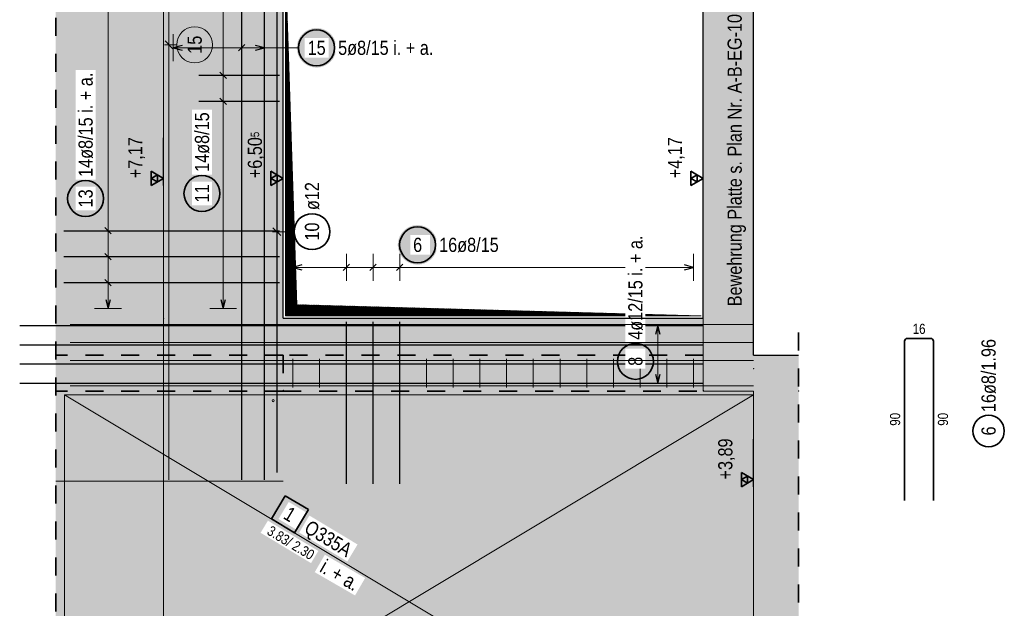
# Model space of a CAD drawing. Header units: millimetres. Extents: x -9.8 to 33.5, y 0 to 31.
# Tile 17 of 26: x 10.6 to 16.1, y 15.1 to 18.4. Entities that reach past the tile are written whole.
import ezdxf

# ---------------------------------------------------------------- set-up
doc = ezdxf.new("R2010")
doc.units = ezdxf.units.MM
doc.linetypes.add('DOT', pattern=[0.25, 0, -0.25])
doc.linetypes.add('HIDDEN', pattern=[0.375, 0.25, -0.125])
doc.layers.add('nplo', color=7, linetype='Continuous', lineweight=20)
doc.styles.add('Arial Narrow', font='ARIALN.TTF')
doc.linetypes.add('STRAKON_Linetype_13', pattern='A,15,[130,ltypeshp.shx,S=1.875,R=-30,X=0,Y=0],-1.875,[130,ltypeshp.shx,S=1.875,R=-30,X=0,Y=0]', length=16.875)

msp = doc.modelspace()

# ---------------------------------------------------------------- hatches: boundary and pattern name
at = {"lineweight": 13, "true_color": 0xd7ffd7}
for points in [[(11.4439, 16.4921), (11.4439, 19.0787), (10.8439, 19.0787), (10.8439, 16.4921)], [(14.7239, 16.2921), (14.7239, 19.0787), (14.4439, 19.0787), (14.4439, 16.2921)], [(12.1089, 16.4921), (12.1089, 18.6771), (11.4439, 18.6771), (11.4439, 16.4921)], [(14.4439, 16.4921), (14.4439, 16.6971), (12.1089, 16.6971), (12.1089, 16.4921)], [(10.8439, 12.6421), (14.4439, 12.6421), (14.4439, 16.4921), (10.8439, 16.4921)], [(14.9739, 16.2921), (14.9739, 16.4921), (14.7239, 16.4921), (14.7239, 16.2921)], [(14.9739, 12.6421), (14.9739, 16.2921), (14.4439, 16.2921), (14.4439, 12.6421)]]:
    msp.add_hatch(color=254, dxfattribs=at).paths.add_polyline_path(points)
at = {"lineweight": 13}
h = msp.add_hatch(dxfattribs=at)
h.set_pattern_fill('Mau', color=6, scale=0.01, angle=45, style=0, pattern_type=2)
h.set_pattern_definition([(45, (0, 0), (-0.00183847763, 0.00183847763), [])])
h.paths.add_polyline_path([(14.4314, 16.7096), (12.1839, 16.7721), (12.1214, 18.6646), (12.1214, 16.7096)])
at = {"lineweight": 25, "true_color": 0xffffff}
for points in [[(12.4042, 18.2), (12.4042, 18.2038), (12.404, 18.2077), (12.4036, 18.2115), (12.4032, 18.2153), (12.4026, 18.2191), (12.4018, 18.2229), (12.401, 18.2266), (12.4, 18.2303), (12.3989, 18.234), (12.3976, 18.2376), (12.3962, 18.2412), (12.3947, 18.2447), (12.3931, 18.2482), (12.3914, 18.2516), (12.3895, 18.255), (12.3875, 18.2583), (12.3854, 18.2615), (12.3832, 18.2647), (12.3809, 18.2677), (12.3785, 18.2707), (12.376, 18.2736), (12.3734, 18.2764), (12.3707, 18.2791), (12.3678, 18.2817), (12.3649, 18.2843), (12.362, 18.2867), (12.3589, 18.289), (12.3558, 18.2912), (12.3525, 18.2933), (12.3492, 18.2953), (12.3459, 18.2971), (12.3425, 18.2989), (12.339, 18.3005), (12.3354, 18.302), (12.3319, 18.3034), (12.3282, 18.3046), (12.3246, 18.3057), (12.3209, 18.3067), (12.3171, 18.3076), (12.3133, 18.3083), (12.3096, 18.3089), (12.3057, 18.3094), (12.3019, 18.3097), (12.2981, 18.3099), (12.2942, 18.31), (12.2904, 18.3099), (12.2866, 18.3097), (12.2827, 18.3094), (12.2789, 18.3089), (12.2751, 18.3083), (12.2714, 18.3076), (12.2676, 18.3067), (12.2639, 18.3057), (12.2602, 18.3046), (12.2566, 18.3034), (12.253, 18.302), (12.2495, 18.3005), (12.246, 18.2989), (12.2426, 18.2971), (12.2392, 18.2953), (12.236, 18.2933), (12.2327, 18.2912), (12.2296, 18.289), (12.2265, 18.2867), (12.2235, 18.2843), (12.2206, 18.2817), (12.2178, 18.2791), (12.2151, 18.2764), (12.2125, 18.2736), (12.21, 18.2707), (12.2076, 18.2677), (12.2052, 18.2647), (12.203, 18.2615), (12.201, 18.2583), (12.199, 18.255), (12.1971, 18.2516), (12.1954, 18.2482), (12.1938, 18.2447), (12.1923, 18.2412), (12.1909, 18.2376), (12.1896, 18.234), (12.1885, 18.2303), (12.1875, 18.2266), (12.1866, 18.2229), (12.1859, 18.2191), (12.1853, 18.2153), (12.1848, 18.2115), (12.1845, 18.2077), (12.1843, 18.2038), (12.1842, 18.2), (12.1843, 18.1962), (12.1845, 18.1923), (12.1848, 18.1885), (12.1853, 18.1847), (12.1859, 18.1809), (12.1866, 18.1771), (12.1875, 18.1734), (12.1885, 18.1697), (12.1896, 18.166), (12.1909, 18.1624), (12.1923, 18.1588), (12.1938, 18.1553), (12.1954, 18.1518), (12.1971, 18.1484), (12.199, 18.145), (12.201, 18.1417), (12.203, 18.1385), (12.2052, 18.1353), (12.2076, 18.1323), (12.21, 18.1293), (12.2125, 18.1264), (12.2151, 18.1236), (12.2178, 18.1209), (12.2206, 18.1183), (12.2235, 18.1157), (12.2265, 18.1133), (12.2296, 18.111), (12.2327, 18.1088), (12.236, 18.1067), (12.2392, 18.1047), (12.2426, 18.1029), (12.246, 18.1011), (12.2495, 18.0995), (12.253, 18.098), (12.2566, 18.0966), (12.2602, 18.0954), (12.2639, 18.0943), (12.2676, 18.0933), (12.2714, 18.0924), (12.2751, 18.0917), (12.2789, 18.0911), (12.2827, 18.0906), (12.2866, 18.0903), (12.2904, 18.0901), (12.2942, 18.09), (12.2981, 18.0901), (12.3019, 18.0903), (12.3057, 18.0906), (12.3096, 18.0911), (12.3133, 18.0917), (12.3171, 18.0924), (12.3209, 18.0933), (12.3246, 18.0943), (12.3282, 18.0954), (12.3319, 18.0966), (12.3354, 18.098), (12.339, 18.0995), (12.3425, 18.1011), (12.3459, 18.1029), (12.3492, 18.1047), (12.3525, 18.1067), (12.3558, 18.1088), (12.3589, 18.111), (12.362, 18.1133), (12.3649, 18.1157), (12.3678, 18.1183), (12.3707, 18.1209), (12.3734, 18.1236), (12.376, 18.1264), (12.3785, 18.1293), (12.3809, 18.1323), (12.3832, 18.1353), (12.3854, 18.1385), (12.3875, 18.1417), (12.3895, 18.145), (12.3914, 18.1484), (12.3931, 18.1518), (12.3947, 18.1553), (12.3962, 18.1588), (12.3976, 18.1624), (12.3989, 18.166), (12.4, 18.1697), (12.401, 18.1734), (12.4018, 18.1771), (12.4026, 18.1809), (12.4032, 18.1847), (12.4036, 18.1885), (12.404, 18.1923)], [(11.1203, 17.3623), (11.1202, 17.3661), (11.12, 17.37), (11.1197, 17.3738), (11.1192, 17.3776), (11.1186, 17.3814), (11.1179, 17.3852), (11.117, 17.3889), (11.116, 17.3926), (11.1149, 17.3963), (11.1136, 17.3999), (11.1123, 17.4035), (11.1108, 17.407), (11.1091, 17.4105), (11.1074, 17.4139), (11.1055, 17.4173), (11.1036, 17.4206), (11.1015, 17.4238), (11.0993, 17.427), (11.0969, 17.43), (11.0945, 17.433), (11.092, 17.4359), (11.0894, 17.4387), (11.0867, 17.4414), (11.0839, 17.444), (11.081, 17.4466), (11.078, 17.449), (11.0749, 17.4513), (11.0718, 17.4535), (11.0686, 17.4556), (11.0653, 17.4576), (11.0619, 17.4594), (11.0585, 17.4612), (11.055, 17.4628), (11.0515, 17.4643), (11.0479, 17.4657), (11.0443, 17.4669), (11.0406, 17.468), (11.0369, 17.469), (11.0331, 17.4699), (11.0294, 17.4706), (11.0256, 17.4712), (11.0218, 17.4717), (11.0179, 17.472), (11.0141, 17.4722), (11.0103, 17.4723), (11.0064, 17.4722), (11.0026, 17.472), (10.9988, 17.4717), (10.995, 17.4712), (10.9912, 17.4706), (10.9874, 17.4699), (10.9837, 17.469), (10.9799, 17.468), (10.9763, 17.4669), (10.9726, 17.4657), (10.9691, 17.4643), (10.9655, 17.4628), (10.962, 17.4612), (10.9586, 17.4594), (10.9553, 17.4576), (10.952, 17.4556), (10.9488, 17.4535), (10.9456, 17.4513), (10.9425, 17.449), (10.9396, 17.4466), (10.9367, 17.444), (10.9339, 17.4414), (10.9311, 17.4387), (10.9285, 17.4359), (10.926, 17.433), (10.9236, 17.43), (10.9213, 17.427), (10.9191, 17.4238), (10.917, 17.4206), (10.915, 17.4173), (10.9131, 17.4139), (10.9114, 17.4105), (10.9098, 17.407), (10.9083, 17.4035), (10.9069, 17.3999), (10.9056, 17.3963), (10.9045, 17.3926), (10.9035, 17.3889), (10.9027, 17.3852), (10.9019, 17.3814), (10.9013, 17.3776), (10.9009, 17.3738), (10.9005, 17.37), (10.9003, 17.3661), (10.9003, 17.3623), (10.9003, 17.3585), (10.9005, 17.3546), (10.9009, 17.3508), (10.9013, 17.347), (10.9019, 17.3432), (10.9027, 17.3394), (10.9035, 17.3357), (10.9045, 17.332), (10.9056, 17.3283), (10.9069, 17.3247), (10.9083, 17.3211), (10.9098, 17.3176), (10.9114, 17.3141), (10.9131, 17.3107), (10.915, 17.3073), (10.917, 17.304), (10.9191, 17.3008), (10.9213, 17.2976), (10.9236, 17.2946), (10.926, 17.2916), (10.9285, 17.2887), (10.9311, 17.2859), (10.9339, 17.2832), (10.9367, 17.2806), (10.9396, 17.278), (10.9425, 17.2756), (10.9456, 17.2733), (10.9488, 17.2711), (10.952, 17.269), (10.9553, 17.267), (10.9586, 17.2652), (10.962, 17.2634), (10.9655, 17.2618), (10.9691, 17.2603), (10.9726, 17.2589), (10.9763, 17.2577), (10.9799, 17.2566), (10.9837, 17.2556), (10.9874, 17.2547), (10.9912, 17.254), (10.995, 17.2534), (10.9988, 17.2529), (11.0026, 17.2526), (11.0064, 17.2524), (11.0103, 17.2523), (11.0141, 17.2524), (11.0179, 17.2526), (11.0218, 17.2529), (11.0256, 17.2534), (11.0294, 17.254), (11.0331, 17.2547), (11.0369, 17.2556), (11.0406, 17.2566), (11.0443, 17.2577), (11.0479, 17.2589), (11.0515, 17.2603), (11.055, 17.2618), (11.0585, 17.2634), (11.0619, 17.2652), (11.0653, 17.267), (11.0686, 17.269), (11.0718, 17.2711), (11.0749, 17.2733), (11.078, 17.2756), (11.081, 17.278), (11.0839, 17.2806), (11.0867, 17.2832), (11.0894, 17.2859), (11.092, 17.2887), (11.0945, 17.2916), (11.0969, 17.2946), (11.0993, 17.2976), (11.1015, 17.3008), (11.1036, 17.304), (11.1055, 17.3073), (11.1074, 17.3107), (11.1091, 17.3141), (11.1108, 17.3176), (11.1123, 17.3211), (11.1136, 17.3247), (11.1149, 17.3283), (11.116, 17.332), (11.117, 17.3357), (11.1179, 17.3394), (11.1186, 17.3432), (11.1192, 17.347), (11.1197, 17.3508), (11.12, 17.3546)], [(11.7672, 17.3902), (11.7671, 17.3941), (11.7669, 17.3979), (11.7666, 17.4017), (11.7661, 17.4055), (11.7655, 17.4093), (11.7648, 17.4131), (11.7639, 17.4168), (11.7629, 17.4206), (11.7618, 17.4242), (11.7606, 17.4279), (11.7592, 17.4314), (11.7577, 17.435), (11.7561, 17.4385), (11.7543, 17.4419), (11.7525, 17.4452), (11.7505, 17.4485), (11.7484, 17.4517), (11.7462, 17.4549), (11.7439, 17.458), (11.7415, 17.4609), (11.739, 17.4638), (11.7363, 17.4666), (11.7336, 17.4694), (11.7308, 17.472), (11.7279, 17.4745), (11.7249, 17.4769), (11.7219, 17.4792), (11.7187, 17.4814), (11.7155, 17.4835), (11.7122, 17.4855), (11.7089, 17.4874), (11.7054, 17.4891), (11.702, 17.4907), (11.6984, 17.4922), (11.6948, 17.4936), (11.6912, 17.4948), (11.6875, 17.496), (11.6838, 17.497), (11.6801, 17.4978), (11.6763, 17.4986), (11.6725, 17.4992), (11.6687, 17.4996), (11.6649, 17.5), (11.661, 17.5002), (11.6572, 17.5002), (11.6534, 17.5002), (11.6495, 17.5), (11.6457, 17.4996), (11.6419, 17.4992), (11.6381, 17.4986), (11.6343, 17.4978), (11.6306, 17.497), (11.6269, 17.496), (11.6232, 17.4948), (11.6196, 17.4936), (11.616, 17.4922), (11.6125, 17.4907), (11.609, 17.4891), (11.6056, 17.4874), (11.6022, 17.4855), (11.5989, 17.4835), (11.5957, 17.4814), (11.5926, 17.4792), (11.5895, 17.4769), (11.5865, 17.4745), (11.5836, 17.472), (11.5808, 17.4694), (11.5781, 17.4666), (11.5755, 17.4638), (11.5729, 17.4609), (11.5705, 17.458), (11.5682, 17.4549), (11.566, 17.4517), (11.5639, 17.4485), (11.5619, 17.4452), (11.5601, 17.4419), (11.5583, 17.4385), (11.5567, 17.435), (11.5552, 17.4314), (11.5538, 17.4279), (11.5526, 17.4242), (11.5515, 17.4206), (11.5505, 17.4168), (11.5496, 17.4131), (11.5489, 17.4093), (11.5483, 17.4055), (11.5478, 17.4017), (11.5475, 17.3979), (11.5473, 17.3941), (11.5472, 17.3902), (11.5473, 17.3864), (11.5475, 17.3826), (11.5478, 17.3787), (11.5483, 17.3749), (11.5489, 17.3711), (11.5496, 17.3674), (11.5505, 17.3636), (11.5515, 17.3599), (11.5526, 17.3562), (11.5538, 17.3526), (11.5552, 17.349), (11.5567, 17.3455), (11.5583, 17.342), (11.5601, 17.3386), (11.5619, 17.3352), (11.5639, 17.3319), (11.566, 17.3287), (11.5682, 17.3256), (11.5705, 17.3225), (11.5729, 17.3195), (11.5755, 17.3166), (11.5781, 17.3138), (11.5808, 17.3111), (11.5836, 17.3085), (11.5865, 17.306), (11.5895, 17.3036), (11.5926, 17.3012), (11.5957, 17.299), (11.5989, 17.2969), (11.6022, 17.295), (11.6056, 17.2931), (11.609, 17.2914), (11.6125, 17.2897), (11.616, 17.2882), (11.6196, 17.2869), (11.6232, 17.2856), (11.6269, 17.2845), (11.6306, 17.2835), (11.6343, 17.2826), (11.6381, 17.2819), (11.6419, 17.2813), (11.6457, 17.2808), (11.6495, 17.2805), (11.6534, 17.2803), (11.6572, 17.2802), (11.661, 17.2803), (11.6649, 17.2805), (11.6687, 17.2808), (11.6725, 17.2813), (11.6763, 17.2819), (11.6801, 17.2826), (11.6838, 17.2835), (11.6875, 17.2845), (11.6912, 17.2856), (11.6948, 17.2869), (11.6984, 17.2882), (11.702, 17.2897), (11.7054, 17.2914), (11.7089, 17.2931), (11.7122, 17.295), (11.7155, 17.2969), (11.7187, 17.299), (11.7219, 17.3012), (11.7249, 17.3036), (11.7279, 17.306), (11.7308, 17.3085), (11.7336, 17.3111), (11.7363, 17.3138), (11.739, 17.3166), (11.7415, 17.3195), (11.7439, 17.3225), (11.7462, 17.3256), (11.7484, 17.3287), (11.7505, 17.3319), (11.7525, 17.3352), (11.7543, 17.3386), (11.7561, 17.342), (11.7577, 17.3455), (11.7592, 17.349), (11.7606, 17.3526), (11.7618, 17.3562), (11.7629, 17.3599), (11.7639, 17.3636), (11.7648, 17.3674), (11.7655, 17.3711), (11.7661, 17.3749), (11.7666, 17.3787), (11.7669, 17.3826)], [(12.9658, 17.1047), (12.9658, 17.1086), (12.9656, 17.1124), (12.9652, 17.1162), (12.9647, 17.12), (12.9641, 17.1238), (12.9634, 17.1276), (12.9626, 17.1313), (12.9616, 17.1351), (12.9604, 17.1387), (12.9592, 17.1424), (12.9578, 17.1459), (12.9563, 17.1495), (12.9547, 17.153), (12.9529, 17.1564), (12.9511, 17.1597), (12.9491, 17.163), (12.947, 17.1662), (12.9448, 17.1694), (12.9425, 17.1725), (12.9401, 17.1754), (12.9376, 17.1783), (12.9349, 17.1811), (12.9322, 17.1839), (12.9294, 17.1865), (12.9265, 17.189), (12.9235, 17.1914), (12.9205, 17.1937), (12.9173, 17.1959), (12.9141, 17.198), (12.9108, 17.2), (12.9075, 17.2019), (12.904, 17.2036), (12.9006, 17.2052), (12.897, 17.2067), (12.8934, 17.2081), (12.8898, 17.2094), (12.8861, 17.2105), (12.8824, 17.2115), (12.8787, 17.2123), (12.8749, 17.2131), (12.8711, 17.2137), (12.8673, 17.2141), (12.8635, 17.2145), (12.8597, 17.2147), (12.8558, 17.2147), (12.852, 17.2147), (12.8481, 17.2145), (12.8443, 17.2141), (12.8405, 17.2137), (12.8367, 17.2131), (12.8329, 17.2123), (12.8292, 17.2115), (12.8255, 17.2105), (12.8218, 17.2094), (12.8182, 17.2081), (12.8146, 17.2067), (12.8111, 17.2052), (12.8076, 17.2036), (12.8042, 17.2019), (12.8008, 17.2), (12.7975, 17.198), (12.7943, 17.1959), (12.7912, 17.1937), (12.7881, 17.1914), (12.7851, 17.189), (12.7822, 17.1865), (12.7794, 17.1839), (12.7767, 17.1811), (12.7741, 17.1783), (12.7716, 17.1754), (12.7691, 17.1725), (12.7668, 17.1694), (12.7646, 17.1662), (12.7625, 17.163), (12.7606, 17.1597), (12.7587, 17.1564), (12.757, 17.153), (12.7553, 17.1495), (12.7538, 17.1459), (12.7525, 17.1424), (12.7512, 17.1387), (12.7501, 17.1351), (12.7491, 17.1313), (12.7482, 17.1276), (12.7475, 17.1238), (12.7469, 17.12), (12.7464, 17.1162), (12.7461, 17.1124), (12.7459, 17.1086), (12.7458, 17.1047), (12.7459, 17.1009), (12.7461, 17.0971), (12.7464, 17.0932), (12.7469, 17.0894), (12.7475, 17.0856), (12.7482, 17.0819), (12.7491, 17.0781), (12.7501, 17.0744), (12.7512, 17.0707), (12.7525, 17.0671), (12.7538, 17.0635), (12.7553, 17.06), (12.757, 17.0565), (12.7587, 17.0531), (12.7606, 17.0497), (12.7625, 17.0464), (12.7646, 17.0432), (12.7668, 17.0401), (12.7691, 17.037), (12.7716, 17.034), (12.7741, 17.0311), (12.7767, 17.0283), (12.7794, 17.0256), (12.7822, 17.023), (12.7851, 17.0205), (12.7881, 17.0181), (12.7912, 17.0157), (12.7943, 17.0135), (12.7975, 17.0115), (12.8008, 17.0095), (12.8042, 17.0076), (12.8076, 17.0059), (12.8111, 17.0042), (12.8146, 17.0027), (12.8182, 17.0014), (12.8218, 17.0001), (12.8255, 16.999), (12.8292, 16.998), (12.8329, 16.9971), (12.8367, 16.9964), (12.8405, 16.9958), (12.8443, 16.9953), (12.8481, 16.995), (12.852, 16.9948), (12.8558, 16.9947), (12.8597, 16.9948), (12.8635, 16.995), (12.8673, 16.9953), (12.8711, 16.9958), (12.8749, 16.9964), (12.8787, 16.9971), (12.8824, 16.998), (12.8861, 16.999), (12.8898, 17.0001), (12.8934, 17.0014), (12.897, 17.0027), (12.9006, 17.0042), (12.904, 17.0059), (12.9075, 17.0076), (12.9108, 17.0095), (12.9141, 17.0115), (12.9173, 17.0135), (12.9205, 17.0157), (12.9235, 17.0181), (12.9265, 17.0205), (12.9294, 17.023), (12.9322, 17.0256), (12.9349, 17.0283), (12.9376, 17.0311), (12.9401, 17.034), (12.9425, 17.037), (12.9448, 17.0401), (12.947, 17.0432), (12.9491, 17.0464), (12.9511, 17.0497), (12.9529, 17.0531), (12.9547, 17.0565), (12.9563, 17.06), (12.9578, 17.0635), (12.9592, 17.0671), (12.9604, 17.0707), (12.9616, 17.0744), (12.9626, 17.0781), (12.9634, 17.0819), (12.9641, 17.0856), (12.9647, 17.0894), (12.9652, 17.0932), (12.9656, 17.0971)], [(14.1766, 16.4572), (14.1765, 16.461), (14.1763, 16.4649), (14.176, 16.4687), (14.1755, 16.4725), (14.1749, 16.4763), (14.1742, 16.4801), (14.1733, 16.4838), (14.1723, 16.4875), (14.1712, 16.4912), (14.17, 16.4948), (14.1686, 16.4984), (14.1671, 16.5019), (14.1655, 16.5054), (14.1637, 16.5088), (14.1619, 16.5122), (14.1599, 16.5155), (14.1578, 16.5187), (14.1556, 16.5218), (14.1533, 16.5249), (14.1509, 16.5279), (14.1484, 16.5308), (14.1457, 16.5336), (14.143, 16.5363), (14.1402, 16.5389), (14.1373, 16.5415), (14.1343, 16.5439), (14.1313, 16.5462), (14.1281, 16.5484), (14.1249, 16.5505), (14.1216, 16.5525), (14.1182, 16.5543), (14.1148, 16.5561), (14.1113, 16.5577), (14.1078, 16.5592), (14.1042, 16.5606), (14.1006, 16.5618), (14.0969, 16.5629), (14.0932, 16.5639), (14.0895, 16.5648), (14.0857, 16.5655), (14.0819, 16.5661), (14.0781, 16.5666), (14.0743, 16.5669), (14.0704, 16.5671), (14.0666, 16.5672), (14.0628, 16.5671), (14.0589, 16.5669), (14.0551, 16.5666), (14.0513, 16.5661), (14.0475, 16.5655), (14.0437, 16.5648), (14.04, 16.5639), (14.0363, 16.5629), (14.0326, 16.5618), (14.029, 16.5606), (14.0254, 16.5592), (14.0219, 16.5577), (14.0184, 16.5561), (14.015, 16.5543), (14.0116, 16.5525), (14.0083, 16.5505), (14.0051, 16.5484), (14.0019, 16.5462), (13.9989, 16.5439), (13.9959, 16.5415), (13.993, 16.5389), (13.9902, 16.5363), (13.9875, 16.5336), (13.9849, 16.5308), (13.9823, 16.5279), (13.9799, 16.5249), (13.9776, 16.5218), (13.9754, 16.5187), (13.9733, 16.5155), (13.9713, 16.5122), (13.9695, 16.5088), (13.9677, 16.5054), (13.9661, 16.5019), (13.9646, 16.4984), (13.9632, 16.4948), (13.962, 16.4912), (13.9609, 16.4875), (13.9599, 16.4838), (13.959, 16.4801), (13.9583, 16.4763), (13.9577, 16.4725), (13.9572, 16.4687), (13.9569, 16.4649), (13.9567, 16.461), (13.9566, 16.4572), (13.9567, 16.4534), (13.9569, 16.4495), (13.9572, 16.4457), (13.9577, 16.4419), (13.9583, 16.4381), (13.959, 16.4343), (13.9599, 16.4306), (13.9609, 16.4269), (13.962, 16.4232), (13.9632, 16.4196), (13.9646, 16.416), (13.9661, 16.4125), (13.9677, 16.409), (13.9695, 16.4055), (13.9713, 16.4022), (13.9733, 16.3989), (13.9754, 16.3957), (13.9776, 16.3925), (13.9799, 16.3895), (13.9823, 16.3865), (13.9849, 16.3836), (13.9875, 16.3808), (13.9902, 16.3781), (13.993, 16.3754), (13.9959, 16.3729), (13.9989, 16.3705), (14.0019, 16.3682), (14.0051, 16.366), (14.0083, 16.3639), (14.0116, 16.3619), (14.015, 16.3601), (14.0184, 16.3583), (14.0219, 16.3567), (14.0254, 16.3552), (14.029, 16.3538), (14.0326, 16.3526), (14.0363, 16.3515), (14.04, 16.3505), (14.0437, 16.3496), (14.0475, 16.3489), (14.0513, 16.3483), (14.0551, 16.3478), (14.0589, 16.3475), (14.0628, 16.3473), (14.0666, 16.3472), (14.0704, 16.3473), (14.0743, 16.3475), (14.0781, 16.3478), (14.0819, 16.3483), (14.0857, 16.3489), (14.0895, 16.3496), (14.0932, 16.3505), (14.0969, 16.3515), (14.1006, 16.3526), (14.1042, 16.3538), (14.1078, 16.3552), (14.1113, 16.3567), (14.1148, 16.3583), (14.1182, 16.3601), (14.1216, 16.3619), (14.1249, 16.3639), (14.1281, 16.366), (14.1313, 16.3682), (14.1343, 16.3705), (14.1373, 16.3729), (14.1402, 16.3754), (14.143, 16.3781), (14.1457, 16.3808), (14.1484, 16.3836), (14.1509, 16.3865), (14.1533, 16.3895), (14.1556, 16.3925), (14.1578, 16.3957), (14.1599, 16.3989), (14.1619, 16.4022), (14.1637, 16.4055), (14.1655, 16.409), (14.1671, 16.4125), (14.1686, 16.416), (14.17, 16.4196), (14.1712, 16.4232), (14.1723, 16.4269), (14.1733, 16.4306), (14.1742, 16.4343), (14.1749, 16.4381), (14.1755, 16.4419), (14.176, 16.4457), (14.1763, 16.4495)]]:
    msp.add_hatch(color=7, dxfattribs=at).paths.add_polyline_path(points)
at = {"lineweight": 18, "true_color": 0xffffff}
msp.add_hatch(color=7, dxfattribs=at).paths.add_polyline_path([(12.2487, 15.6335), (12.1201, 15.7107), (12.0429, 15.5821), (12.1715, 15.5049)])

# ---------------------------------------------------------------- linework, layer by layer
at = {"color": 2, "linetype": 'HIDDEN', "lineweight": 35, "ltscale": 0.25}
for p, q in [((10.8439, 12.2671), (10.8439, 19.2037)), ((14.9739, 12.5171), (14.9739, 16.6171))]:
    msp.add_line(p, q, dxfattribs=at)
at = {"color": 6, "linetype": 'STRAKON_Linetype_13', "lineweight": 13, "ltscale": 0.01}
for p, q in [((11.4439, 19.0787), (11.4439, 12.3921)), ((14.4439, 16.6971), (14.4439, 16.2921)), ((14.4439, 16.2921), (14.7239, 16.2921)), ((14.7239, 16.2921), (14.7239, 12.3921))]:
    msp.add_line(p, q, dxfattribs=at)
at = {"color": 9, "linetype": 'Continuous', "lineweight": 0}
for p, q in [((11.4739, 15.7987), (11.4739, 19.0487)), ((11.4518, 18.2386), (11.496, 18.1944)), ((11.5166, 18.2165), (11.4489, 18.2165)), ((14.7239, 16.2721), (10.8939, 16.2721)), ((10.8939, 16.2721), (10.8939, 13.9721)), ((14.7239, 13.9721), (14.7239, 16.2721)), ((14.7239, 16.2721), (14.7239, 16.2721)), ((12.1089, 15.7921), (10.8439, 15.7921))]:
    msp.add_line(p, q, dxfattribs=at)
at = {"color": 3, "linetype": 'Continuous', "lineweight": 25}
for p, q in [((11.8781, 15.7987), (11.8781, 19.0487)), ((12.0049, 15.7987), (12.0049, 19.0487)), ((14.7239, 16.4921), (14.7239, 19.0787)), ((12.0739, 19.0147), (12.0739, 15.8387)), ((12.1089, 16.6971), (12.1089, 18.6771)), ((14.4439, 16.6971), (14.4439, 18.6771)), ((11.5479, 18.2134), (11.4979, 18.2)), ((11.4979, 18.2), (11.5479, 18.1866)), ((11.8958, 18.2177), (11.8605, 18.1823)), ((12.0049, 18.2), (11.9549, 18.2134)), ((11.9549, 18.1866), (12.0049, 18.2)), ((11.7927, 18.0294), (11.7573, 18.0648)), ((11.6389, 18.0471), (12.0889, 18.0471)), ((11.6389, 17.9031), (12.0889, 17.9031)), ((11.7927, 17.8854), (11.7573, 17.9208)), ((12.1089, 17.4349), (12.1089, 17.7367)), ((11.4439, 17.4349), (11.4439, 17.6995)), ((14.4439, 17.4349), (14.4439, 17.6995)), ((11.1529, 17.1654), (11.1176, 17.2008)), ((12.0518, 17.2001), (12.096, 17.1559)), ((10.8889, 17.1831), (12.0889, 17.1831)), ((10.8889, 17.0391), (12.0889, 17.0391)), ((11.1529, 17.0214), (11.1176, 17.0568)), ((12.2129, 16.9931), (12.1629, 16.9797)), ((12.1629, 16.9797), (12.2129, 16.9663)), ((12.4775, 16.9974), (12.4422, 16.9621)), ((12.626, 16.9974), (12.5906, 16.9621)), ((12.7745, 16.9974), (12.7391, 16.9621)), ((14.3899, 16.9797), (14.3399, 16.9931)), ((14.3399, 16.9663), (14.3899, 16.9797)), ((10.8889, 16.8951), (12.0889, 16.8951)), ((11.1529, 16.8774), (11.1176, 16.9128)), ((11.1219, 16.8011), (11.1353, 16.7511)), ((11.1353, 16.7511), (11.1487, 16.8011)), ((11.7616, 16.8011), (11.775, 16.7511)), ((11.775, 16.7511), (11.7884, 16.8011)), ((10.6439, 16.6561), (14.4439, 16.6561)), ((12.4598, 15.7771), (12.4598, 16.6771)), ((12.6083, 15.7771), (12.6083, 16.6771)), ((12.7568, 15.7771), (12.7568, 16.6771)), ((14.1916, 16.6561), (14.1782, 16.6061)), ((14.205, 16.6061), (14.1916, 16.6561)), ((10.6439, 16.5496), (14.4439, 16.5496)), ((14.7239, 16.4921), (14.9739, 16.4921)), ((10.6439, 16.443), (14.4439, 16.443)), ((14.1782, 16.3865), (14.1916, 16.3365)), ((14.1916, 16.3365), (14.205, 16.3865)), ((10.6439, 16.3365), (14.4439, 16.3365)), ((14.7239, 15.7606), (14.7239, 16.0252))]:
    msp.add_line(p, q, dxfattribs=at)
at = {"color": 5, "linetype": 'Continuous', "lineweight": 18}
for p, q in [((11.1353, 18.6231), (11.1353, 16.7511)), ((11.775, 18.6231), (11.775, 16.7511)), ((11.4979, 18.275), (11.4979, 18.125)), ((11.8781, 18.275), (11.8781, 18.125)), ((12.0049, 18.125), (12.0049, 18.275)), ((11.4979, 18.2), (12.0049, 18.2)), ((12.1942, 18.2), (12.0049, 18.2)), ((11.85, 18.0471), (11.7, 18.0471)), ((11.85, 17.9031), (11.7, 17.9031)), ((11.2103, 17.1831), (11.0603, 17.1831)), ((12.1689, 17.178), (12.0489, 17.178)), ((11.2103, 17.0391), (11.0603, 17.0391)), ((12.1629, 17.0547), (12.1629, 16.9047)), ((12.4598, 17.0547), (12.4598, 16.9047)), ((12.6083, 17.0547), (12.6083, 16.9047)), ((12.7568, 17.0547), (12.7568, 16.9047)), ((14.3899, 16.9047), (14.3899, 17.0547)), ((12.1629, 16.9797), (14.3899, 16.9797)), ((11.2103, 16.8951), (11.0603, 16.8951)), ((11.0603, 16.7511), (11.2103, 16.7511)), ((11.7, 16.7511), (11.85, 16.7511)), ((14.2666, 16.6561), (14.1166, 16.6561)), ((14.1916, 16.6561), (14.1916, 16.3365)), ((14.1166, 16.3365), (14.2666, 16.3365))]:
    msp.add_line(p, q, dxfattribs=at)
at = {"color": 6, "linetype": 'Continuous', "lineweight": 13}
for p, q in [((12.1214, 16.7096), (12.1214, 18.6646)), ((12.1839, 16.7721), (12.1214, 18.6646)), ((14.4314, 16.7096), (12.1839, 16.7721)), ((14.4314, 16.7096), (12.1214, 16.7096))]:
    msp.add_line(p, q, dxfattribs=at)
at = {"color": 2, "linetype": 'Continuous', "lineweight": 35}
for p, q in [((11.4439, 17.4743), (11.3757, 17.5137)), ((11.3757, 17.5137), (11.3757, 17.4349)), ((11.4098, 17.494), (11.3757, 17.4743)), ((11.3757, 17.4349), (11.4439, 17.4743)), ((11.3757, 17.4743), (11.4098, 17.4546)), ((11.4098, 17.4546), (11.4098, 17.494)), ((12.1089, 17.4743), (12.0407, 17.5137)), ((12.0407, 17.5137), (12.0407, 17.4349)), ((12.0748, 17.494), (12.0407, 17.4743)), ((12.0407, 17.4349), (12.1089, 17.4743)), ((12.0407, 17.4743), (12.0748, 17.4546)), ((12.0748, 17.4546), (12.0748, 17.494)), ((14.4439, 17.4743), (14.3757, 17.5137)), ((14.3757, 17.5137), (14.3757, 17.4349)), ((14.4098, 17.494), (14.3757, 17.4743)), ((14.3757, 17.4349), (14.4439, 17.4743)), ((14.3757, 17.4743), (14.4098, 17.4546)), ((14.4098, 17.4546), (14.4098, 17.494)), ((15.5793, 16.5848), (15.7073, 16.5848)), ((15.5633, 15.6848), (15.5633, 16.5688)), ((15.7233, 16.5688), (15.7233, 15.6848)), ((14.7239, 15.8), (14.6557, 15.8394)), ((14.6557, 15.8394), (14.6557, 15.7606)), ((14.6898, 15.8197), (14.6557, 15.8)), ((14.6898, 15.7803), (14.6898, 15.8197)), ((14.6557, 15.7606), (14.7239, 15.8)), ((14.6557, 15.8), (14.6898, 15.7803)), ((12.1201, 15.7107), (12.0429, 15.5821)), ((12.2487, 15.6335), (12.1201, 15.7107)), ((12.1715, 15.5049), (12.2487, 15.6335)), ((12.0429, 15.5821), (12.1715, 15.5049))]:
    msp.add_line(p, q, dxfattribs=at)
at = {"color": 2, "linetype": 'DOT', "lineweight": 35, "ltscale": 0.25}
for p, q in [((12.1089, 16.4921), (10.8439, 16.4921)), ((14.4439, 16.4921), (12.1089, 16.4921)), ((12.1089, 16.4921), (12.1089, 16.2921)), ((12.1089, 16.2921), (10.8439, 16.2921)), ((12.1089, 16.2921), (14.4439, 16.2921))]:
    msp.add_line(p, q, dxfattribs=at)
at = {"color": 7, "linetype": 'Continuous', "lineweight": 18}
for p, q in [((14.7239, 16.2721), (10.8939, 16.2721)), ((10.8939, 16.2721), (10.8939, 13.9721)), ((10.8939, 16.2721), (14.7239, 13.9721)), ((14.7239, 13.9721), (14.7239, 16.2721)), ((14.7239, 16.2721), (14.7239, 16.2721))]:
    msp.add_line(p, q, dxfattribs=at)
at = {"color": 9, "linetype": 'Continuous', "lineweight": 0}
for centre, radius in [((11.6166, 18.2165), 0.1), ((11.4439, 16.6971), 0.00111), ((11.4439, 16.4921), 0.00111), ((14.7239, 16.4171), 0.00111), ((10.8439, 16.2921), 0.00111), ((12.1089, 16.2955), 0.00111), ((14.4439, 16.2955), 0.00111), ((14.4439, 16.2921), 0.00111), ((14.9739, 16.2921), 0.00111)]:
    msp.add_circle(centre, radius, dxfattribs=at)
at = {"color": 2, "linetype": 'Continuous', "lineweight": 35}
for centre, radius in [((12.2942, 18.2), 0.1), ((11.0103, 17.3623), 0.1), ((11.6572, 17.3902), 0.1), ((12.2689, 17.178), 0.1), ((12.8558, 17.1047), 0.1), ((14.0666, 16.4572), 0.1), ((16.0299, 16.0702), 0.0875)]:
    msp.add_circle(centre, radius, dxfattribs=at)
for centre, start, end in [((15.5793, 16.5688), 90, 180), ((15.7073, 16.5688), 0, 90)]:
    msp.add_arc(centre, 0.016, start, end, dxfattribs=at)
at = {"layer": 'nplo', "color": 9, "linetype": 'Continuous', "lineweight": 0}
for p, q in [((12.1629, 16.3121), (12.1629, 16.4721)), ((12.3114, 16.3121), (12.3114, 16.4721)), ((12.4598, 16.3121), (12.4598, 16.4721)), ((12.6083, 16.3121), (12.6083, 16.4721)), ((12.7568, 16.3121), (12.7568, 16.4721)), ((12.9052, 16.3121), (12.9052, 16.4721)), ((13.0537, 16.3121), (13.0537, 16.4721)), ((13.2022, 16.3121), (13.2022, 16.4721)), ((13.3506, 16.3121), (13.3506, 16.4721)), ((13.4991, 16.3121), (13.4991, 16.4721)), ((13.6476, 16.3121), (13.6476, 16.4721)), ((13.796, 16.3121), (13.796, 16.4721)), ((13.9445, 16.3121), (13.9445, 16.4721)), ((14.093, 16.3121), (14.093, 16.4721)), ((14.2414, 16.3121), (14.2414, 16.4721)), ((14.3899, 16.3121), (14.3899, 16.4721)), ((10.9239, 16.3221), (14.7239, 16.3221))]:
    msp.add_line(p, q, dxfattribs=at)
msp.add_circle((12.0529, 16.2392), 0.006, dxfattribs=at)
msp.add_circle((12.0529, 16.2392), 0.006, dxfattribs=at)

# ---------------------------------------------------------------- texts
at = {"color": 2, "lineweight": 35, "style": 'Arial Narrow'}
msp.add_text('Bewehrung Platte s. Plan Nr. A-B-EG-10', height=0.07875, rotation=90, dxfattribs=at).set_placement((14.6576, 16.7633))
at = {"color": 9, "lineweight": 0, "insert": (11.5772, 18.1669), "char_height": 0.07875, "attachment_point": 1, "rotation": 90, "line_spacing_factor": 0.9, "style": 'Arial Narrow'}
msp.add_mtext('15', dxfattribs=at)
at = {"color": 2, "lineweight": 35, "attachment_point": 1, "rotation": 90, "line_spacing_factor": 0.9, "style": 'Arial Narrow'}
for s, insert, char_height in [(' +6,50{\\A1;\\H.6x;\\S5;}', (11.912, 17.4499), 0.07875), (' +7,17', (11.247, 17.4499), 0.07875), (' +4,17', (14.247, 17.4499), 0.07875), ('ø12', (12.2295, 17.298), 0.07875), ('10', (12.2295, 17.1284), 0.07875), ('16ø8/1.96', (15.9905, 16.1752), 0.07875), ('6', (15.9905, 16.0454), 0.0788), (' +3,89', (14.527, 15.7754), 0.07875)]:
    msp.add_mtext(s, dxfattribs=dict(at, insert=insert, char_height=char_height))
at = {"color": 3, "lineweight": 25, "insert": (15.6078, 16.666), "char_height": 0.05625, "attachment_point": 1, "line_spacing_factor": 0.9, "style": 'Arial Narrow'}
msp.add_mtext('16', dxfattribs=at)
at = {"color": 3, "lineweight": 25, "char_height": 0.05625, "attachment_point": 1, "rotation": 90, "line_spacing_factor": 0.9, "style": 'Arial Narrow'}
for insert in [(15.482, 16.0993), (15.7483, 16.0993)]:
    msp.add_mtext('90', dxfattribs=dict(at, insert=insert))

# ---------------------------------------------------------------- next in the draw order: texts
at = {"color": 2, "lineweight": 35, "char_height": 0.07875, "attachment_point": 1, "line_spacing_factor": 0.9, "style": 'Arial Narrow', "bg_fill": 3, "box_fill_scale": 1.2, "bg_fill_color": 256, "bg_fill_true_color": 13158600, "bg_fill_transparency": 0}
for s, insert in [('15', (12.2446, 18.2394)), ('5ø8/15 i. + a.', (12.4142, 18.2394))]:
    msp.add_mtext(s, dxfattribs=dict(at, insert=insert))
at = {"color": 2, "lineweight": 35, "attachment_point": 1, "line_spacing_factor": 0.9, "style": 'Arial Narrow', "bg_fill": 3, "box_fill_scale": 1.2, "bg_fill_color": 256, "bg_fill_true_color": 13158600, "bg_fill_transparency": 0}
for s, insert, char_height, rotation in [('14ø8/15 i. + a.', (10.9709, 17.4823), 0.07875, 90), ('14ø8/15', (11.6178, 17.5102), 0.07875, 90), ('13', (10.9709, 17.3127), 0.07875, 90), ('11', (11.6178, 17.3406), 0.07875, 90), ('4ø12/15 i. + a.', (14.0272, 16.5772), 0.07875, 90), ('6', (12.831, 17.1441), 0.0788, 359.9991), ('16ø8/15', (12.9758, 17.1441), 0.07875, 359.9991), ('8', (14.0272, 16.4324), 0.0788, 90), ('1', (12.1448, 15.6543), 0.0788, 329.0142), ('Q335A', (12.2596, 15.5788), 0.07875, 329.0142)]:
    msp.add_mtext(s, dxfattribs=dict(at, insert=insert, char_height=char_height, rotation=rotation))

# ---------------------------------------------------------------- next in the draw order: linework, layer by layer
at = {"color": 3, "linetype": 'Continuous', "lineweight": 25}
msp.add_line((12.1089, 16.6971), (14.4439, 16.6971), dxfattribs=at)
at = {"layer": 'nplo', "color": 9, "linetype": 'Continuous', "lineweight": 0}
for p, q in [((10.9239, 16.6621), (14.7239, 16.6621)), ((10.9239, 16.5621), (14.7239, 16.5621)), ((10.9239, 16.4621), (14.7239, 16.4621))]:
    msp.add_line(p, q, dxfattribs=at)

# ---------------------------------------------------------------- next in the draw order: texts
at = {"color": 2, "lineweight": 35, "insert": (12.0275, 15.5564), "char_height": 0.05625, "attachment_point": 1, "rotation": 329.0142, "line_spacing_factor": 0.9, "style": 'Arial Narrow', "bg_fill": 3, "box_fill_scale": 1.2, "bg_fill_color": 256, "bg_fill_true_color": 13158600, "bg_fill_transparency": 0}
msp.add_mtext(' 3.83/ 2.30', dxfattribs=at)

# ---------------------------------------------------------------- next in the draw order: texts
at = {"color": 3, "lineweight": 25, "insert": (12.346, 15.3607), "char_height": 0.08, "attachment_point": 1, "rotation": 329.9768, "line_spacing_factor": 0.9, "style": 'Arial Narrow', "bg_fill": 3, "box_fill_scale": 1.2, "bg_fill_color": 256, "bg_fill_true_color": 13158600, "bg_fill_transparency": 0}
msp.add_mtext('i. + a.', dxfattribs=at)

# ---------------------------------------------------------------- next in the draw order: linework, layer by layer
at = {"color": 9, "linetype": 'Continuous', "lineweight": 0}
msp.add_line((10.8939, 13.9721), (14.7239, 16.2721), dxfattribs=at)

doc.saveas('drawing.dxf')
